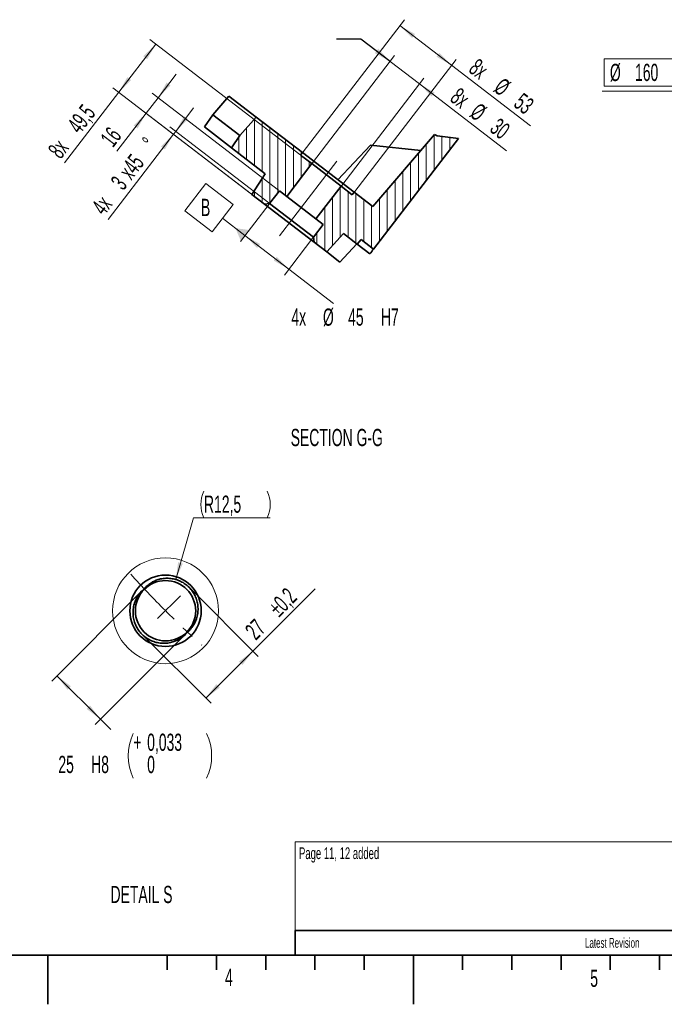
# Model space of a CAD drawing. Header units: millimetres. Extents: x 0 to 5960, y 0 to 4200.
# Tile 9 of 12: x 2190 to 3500, y 0 to 2000. Entities that reach past the tile are written whole.
import ezdxf

# ---------------------------------------------------------------- set-up
doc = ezdxf.new("R2010")
doc.units = ezdxf.units.MM
doc.header["$LTSCALE"] = 10
doc.linetypes.add('CENTERX2', pattern=[20.32, 12.7, -2.54, 2.54, -2.54])
doc.styles.add('SLDTEXTSTYLE0', font='TXT', dxfattribs={"width": 0.605})
doc.dimstyles.new('SLDDIMSTYLE10', dxfattribs={"dimtxt": 0.18, "dimasz": 35, "dimexe": 0, "dimexo": 0.0625, "dimgap": 0, "dimtad": 0, "dimtih": 1, "dimtoh": 1, "dimdec": 0, "dimrnd": 1e-09, "dimzin": 0, "dimdsep": 46, "dimtxsty": 'Standard', "dimsah": 1, "dimcen": 0.09, "dimadec": 0, "dimazin": 0, "dimtfac": 35, "dimtdec": 0, "dimtofl": 0, "dimtmove": 0, "dimatfit": 3, "dimfxl": 1, "dimfrac": 2, "dimtolj": 1, "dimtzin": 0, "dimarcsym": 0})
doc.dimstyles.new('SLDDIMSTYLE12', dxfattribs={"dimtxt": 35, "dimasz": 35, "dimexe": 0, "dimexo": 0.0625, "dimgap": -8.75, "dimtad": 0, "dimtih": 1, "dimtoh": 1, "dimdec": 1, "dimlfac": 0.3, "dimrnd": 1e-09, "dimzin": 12, "dimdsep": 46, "dimtxsty": 'SLDTEXTSTYLE0', "dimsah": 1, "dimcen": 0, "dimadec": 0, "dimazin": 3, "dimtfac": 1, "dimtmove": 0, "dimatfit": 3, "dimfxl": 1, "dimfrac": 2, "dimtolj": 1, "dimarcsym": 0})
doc.dimstyles.new('SLDDIMSTYLE20', dxfattribs={"dimtxt": 35, "dimasz": 35, "dimexe": 0, "dimexo": 0.0625, "dimgap": 8.75, "dimtad": 0, "dimtih": 1, "dimtoh": 1, "dimdec": 3, "dimlfac": 0.2, "dimrnd": 1e-09, "dimzin": 12, "dimdsep": 46, "dimtxsty": 'SLDTEXTSTYLE0', "dimsah": 1, "dimcen": 0.09, "dimadec": 0, "dimazin": 3, "dimtol": 1, "dimtp": 0.033, "dimtfac": 1, "dimtdec": 3, "dimtofl": 0, "dimtmove": 0, "dimatfit": 3, "dimfxl": 1, "dimfrac": 2, "dimtolj": 1, "dimarcsym": 0})
doc.dimstyles.new('SLDDIMSTYLE21', dxfattribs={"dimtxt": 35, "dimasz": 35, "dimexe": 0, "dimexo": 0.0625, "dimgap": 8.75, "dimtad": 1, "dimdec": 1, "dimlfac": 0.2, "dimrnd": 1e-09, "dimzin": 12, "dimdsep": 46, "dimtxsty": 'SLDTEXTSTYLE0', "dimsah": 1, "dimcen": 0.09, "dimadec": 0, "dimazin": 3, "dimtol": 1, "dimtp": 0.2, "dimtm": 0.2, "dimtfac": 1, "dimtdec": 1, "dimtofl": 0, "dimtmove": 0, "dimatfit": 3, "dimfxl": 1, "dimfrac": 2, "dimtolj": 1, "dimarcsym": 0})
doc.dimstyles.new('SLDDIMSTYLE22', dxfattribs={"dimtxt": 35, "dimasz": 35, "dimexe": 0, "dimexo": 0.0625, "dimgap": 8.75, "dimtad": 0, "dimtih": 1, "dimtoh": 1, "dimdec": 1, "dimlfac": 0.2, "dimrnd": 1e-09, "dimzin": 12, "dimdsep": 46, "dimtxsty": 'SLDTEXTSTYLE0', "dimsah": 1, "dimcen": 0, "dimadec": 0, "dimazin": 3, "dimtfac": 1, "dimtofl": 0, "dimtmove": 0, "dimatfit": 3, "dimfxl": 1, "dimfrac": 2, "dimtolj": 1, "dimtzin": 12, "dimarcsym": 0})
doc.dimstyles.new('SLDDIMSTYLE7', dxfattribs={"dimtxt": 35, "dimasz": 35, "dimexe": 0, "dimexo": 0.0625, "dimgap": 8.75, "dimtad": 1, "dimdec": 1, "dimlfac": 0.4, "dimrnd": 1e-09, "dimzin": 12, "dimdsep": 46, "dimtxsty": 'SLDTEXTSTYLE0', "dimsah": 1, "dimcen": 0.09, "dimadec": 0, "dimazin": 3, "dimtfac": 1, "dimtmove": 0, "dimatfit": 0, "dimfxl": 1, "dimfrac": 2, "dimtolj": 1, "dimtzin": 12, "dimarcsym": 0})
doc.dimstyles.new('SLDDIMSTYLE8', dxfattribs={"dimtxt": 35, "dimasz": 35, "dimexe": 0, "dimexo": 0.0625, "dimgap": 8.75, "dimtad": 1, "dimdec": 1, "dimlfac": 0.4, "dimrnd": 1e-09, "dimzin": 12, "dimdsep": 46, "dimtxsty": 'SLDTEXTSTYLE0', "dimsah": 1, "dimcen": 0.09, "dimadec": 0, "dimazin": 3, "dimtfac": 1, "dimtofl": 0, "dimtmove": 0, "dimatfit": 3, "dimfxl": 1, "dimfrac": 2, "dimtolj": 1, "dimtzin": 12, "dimarcsym": 0})
doc.dimstyles.new('SLDDIMSTYLE9', dxfattribs={"dimtxt": 35, "dimasz": 35, "dimexe": 0, "dimexo": 0.0625, "dimgap": 8.75, "dimtad": 0, "dimtih": 1, "dimtoh": 1, "dimdec": 1, "dimlfac": 0.4, "dimrnd": 1e-09, "dimzin": 12, "dimdsep": 46, "dimtxsty": 'SLDTEXTSTYLE0', "dimsah": 1, "dimcen": 0.09, "dimadec": 0, "dimazin": 3, "dimtfac": 1, "dimtofl": 0, "dimtmove": 0, "dimatfit": 3, "dimfxl": 1, "dimfrac": 2, "dimtolj": 1, "dimarcsym": 0})

# ---------------------------------------------------------------- blocks, each defined once
blk = doc.blocks.new('_D_9')
at = {"color": 7, "linetype": 'Continuous', "lineweight": 0}
for p, q in [((2507.2, 1773.5), (2543.7, 1821.1)), ((2696.4, 1628.3), (2495.3, 1782.6)), ((2502.6, 1767.5), (2369.9, 1594.6)), ((2660.6, 1646.3), (2490.7, 1776.7)), ((2502.6, 1767.5), (2507.2, 1773.5))]:
    blk.add_line(p, q, dxfattribs=at)
at = {"color": 7, "linetype": 'Continuous', "lineweight": 18}
for points in [[(2507.2, 1773.5), (2532.5, 1798.2), (2524.5, 1804.3)], [(2502.6, 1767.5), (2477.3, 1742.8), (2485.3, 1736.7)]]:
    blk.add_solid(points, dxfattribs=at)
at = {"color": 7, "linetype": 'Continuous', "lineweight": 18, "char_height": 35, "attachment_point": 1, "rotation": 52.5, "style": 'SLDTEXTSTYLE0'}
for s, insert in [('%%d', (2436.7, 1755.7)), ('x45', (2389.4, 1694.2)), ('3', (2373.1, 1673)), ('4x', (2334, 1622.1))]:
    blk.add_mtext(s, dxfattribs=dict(at, insert=insert))
blk = doc.blocks.new('_D_10')
at = {"color": 7, "linetype": 'Continuous', "lineweight": 0}
for p, q in [((2471.4, 1841.9), (2508, 1889.5)), ((2447.1, 1810.1), (2471.4, 1841.9)), ((2716.2, 1654.1), (2459.5, 1851)), ((2447.1, 1810.1), (2387.8, 1732.9)), ((2698.9, 1616.9), (2435.2, 1819.3))]:
    blk.add_line(p, q, dxfattribs=at)
at = {"color": 7, "linetype": 'Continuous', "lineweight": 18}
for points in [[(2471.4, 1841.9), (2496.7, 1866.6), (2488.8, 1872.7)], [(2447.1, 1810.1), (2421.8, 1785.4), (2429.7, 1779.3)]]:
    blk.add_solid(points, dxfattribs=at)
at = {"color": 7, "linetype": 'Continuous', "lineweight": 18, "insert": (2352, 1760.3), "char_height": 35, "attachment_point": 1, "rotation": 52.5, "style": 'SLDTEXTSTYLE0'}
blk.add_mtext('16', dxfattribs=at)
blk = doc.blocks.new('_D_11')
at = {"color": 7, "linetype": 'Continuous', "lineweight": 0}
for p, q in [((2391.5, 1852.8), (2466.9, 1950.9)), ((2759.3, 1726.6), (2455, 1960.1)), ((2660.6, 1646.3), (2379.6, 1861.9)), ((2391.5, 1852.8), (2281.5, 1709.3))]:
    blk.add_line(p, q, dxfattribs=at)
at = {"color": 7, "linetype": 'Continuous', "lineweight": 18}
for points in [[(2466.9, 1950.9), (2441.6, 1926.2), (2449.5, 1920.1)], [(2391.5, 1852.8), (2416.8, 1877.5), (2408.9, 1883.6)]]:
    blk.add_solid(points, dxfattribs=at)
at = {"color": 7, "linetype": 'Continuous', "lineweight": 18, "char_height": 35, "attachment_point": 1, "rotation": 52.5, "style": 'SLDTEXTSTYLE0'}
for s, insert in [('49,5', (2284.8, 1787.7)), ('8x', (2245.7, 1736.8))]:
    blk.add_mtext(s, dxfattribs=dict(at, insert=insert))
blk = doc.blocks.new('_D_12')
at = {"color": 7, "linetype": 'Continuous', "lineweight": 0}
for p, q in [((2696.8, 1625.5), (2638.9, 1550)), ((2648, 1561.9), (2737.3, 1493.4)), ((2786, 1557), (2728.1, 1481.5)), ((2737.3, 1493.4), (2827.9, 1423.9))]:
    blk.add_line(p, q, dxfattribs=at)
at = {"color": 7, "linetype": 'Continuous', "lineweight": 18}
for points in [[(2648, 1561.9), (2672.7, 1536.6), (2678.8, 1544.6)], [(2737.3, 1493.4), (2712.5, 1518.7), (2706.5, 1510.8)]]:
    blk.add_solid(points, dxfattribs=at)
at = {"color": 7, "linetype": 'Continuous', "lineweight": 18, "char_height": 35, "attachment_point": 1, "style": 'SLDTEXTSTYLE0'}
for s, insert in [('4x', (2742.3, 1413.7)), ('%%c', (2806.4, 1413.6)), ('45', (2857.5, 1413.7)), ('H7', (2924.1, 1413.7))]:
    blk.add_mtext(s, dxfattribs=dict(at, insert=insert))
blk = doc.blocks.new('_D_13')
at = {"color": 7, "linetype": 'Continuous', "lineweight": 0}
for p, q in [((2942.9, 1915.4), (2895.3, 1951.9)), ((2784.9, 1709.5), (2952, 1927.3)), ((2942.9, 1915.4), (3002.4, 1869.7)), ((2844.4, 1663.8), (3011.5, 1881.6)), ((3002.4, 1869.7), (3179.3, 1734))]:
    blk.add_line(p, q, dxfattribs=at)
at = {"color": 7, "linetype": 'Continuous', "lineweight": 18}
for points in [[(2942.9, 1915.4), (2918.2, 1940.7), (2912.1, 1932.7)], [(3002.4, 1869.7), (3027.1, 1844.5), (3033.2, 1852.4)]]:
    blk.add_solid(points, dxfattribs=at)
at = {"color": 7, "linetype": 'Continuous', "lineweight": 18, "char_height": 35, "attachment_point": 1, "rotation": 322.5, "style": 'SLDTEXTSTYLE0'}
for s, insert in [('8x', (3083.6, 1864.4)), ('%%c', (3123.8, 1833.4)), ('30', (3164.4, 1802.5))]:
    blk.add_mtext(s, dxfattribs=dict(at, insert=insert))
blk = doc.blocks.new('_D_14')
at = {"color": 7, "linetype": 'Continuous', "lineweight": 0}
for p, q in [((2765.9, 1731.9), (2971.8, 2000.3)), ((2962.7, 1988.4), (3067.8, 1907.8)), ((2871, 1651.3), (3076.9, 1919.7)), ((3067.8, 1907.8), (3227.8, 1785))]:
    blk.add_line(p, q, dxfattribs=at)
at = {"color": 7, "linetype": 'Continuous', "lineweight": 18}
for points in [[(2962.7, 1988.4), (2987.4, 1963.2), (2993.5, 1971.1)], [(3067.8, 1907.8), (3043.1, 1933), (3037, 1925.1)]]:
    blk.add_solid(points, dxfattribs=at)
at = {"color": 7, "linetype": 'Continuous', "lineweight": 18, "char_height": 35, "attachment_point": 1, "rotation": 322.5, "style": 'SLDTEXTSTYLE0'}
for s, insert in [('8x', (3121.5, 1923.5)), ('%%c', (3172.4, 1884.4)), ('53', (3212.9, 1853.4))]:
    blk.add_mtext(s, dxfattribs=dict(at, insert=insert))
blk = doc.blocks.new('SW_DATUMTAG_0')
at = {"color": 0, "linetype": 'Continuous', "lineweight": 18}
for p, q in [((-33, 20.4), (9.6, 75.9)), ((9.6, 75.9), (65.1, 33.3)), ((22.5, -22.2), (-33, 20.4)), ((65.1, 33.3), (22.5, -22.2)), ((89.4, -29.4), (43.8, 5.6))]:
    blk.add_line(p, q, dxfattribs=at)
at = {"color": 0, "linetype": 'Continuous', "lineweight": 0}
blk.add_solid([(80.9, -40.5), (97.9, -18.3), (70, -14.5)], dxfattribs=at)
at = {"color": 0, "linetype": 'Continuous', "lineweight": 0, "insert": (0, 45.1), "char_height": 35, "attachment_point": 1, "style": 'SLDTEXTSTYLE0'}
blk.add_mtext('B', dxfattribs=at)
blk = doc.blocks.new('_D_19')
at = {"color": 7, "linetype": 'Continuous', "lineweight": 0}
for p, q in [((3377.3, 1865.6), (3377.3, 1921)), ((3377.3, 1921), (3532.6, 1921)), ((3532.6, 1921), (3532.6, 1865.6)), ((3532.6, 1865.6), (3377.3, 1865.6)), ((3551.6, 1854.9), (3373.3, 1854.9)), ((3666, 1740.5), (3551.6, 1854.9)), ((4043.1, 1363.4), (3666, 1740.5))]:
    blk.add_line(p, q, dxfattribs=at)
at = {"color": 7, "linetype": 'Continuous', "lineweight": 18}
for points in [[(3666, 1740.5), (3687.2, 1712.2), (3694.2, 1719.3)], [(4043.1, 1363.4), (4021.9, 1391.7), (4014.8, 1384.6)]]:
    blk.add_solid(points, dxfattribs=at)
at = {"color": 7, "linetype": 'Continuous', "lineweight": 18, "char_height": 35, "attachment_point": 1, "style": 'SLDTEXTSTYLE0'}
for s, insert in [('%%c', (3389.3, 1910.7)), ('160', (3440.3, 1910.8))]:
    blk.add_mtext(s, dxfattribs=dict(at, insert=insert))
blk = doc.blocks.new('_D_32')
at = {"color": 7, "linetype": 'Continuous', "lineweight": 0}
for p, q in [((2437.4, 838.7), (2255.4, 656.8)), ((2525.8, 750.4), (2343.8, 568.4)), ((2266.1, 667.4), (2354.4, 579)), ((2354.4, 579), (2375.4, 558.1))]:
    blk.add_line(p, q, dxfattribs=at)
at = {"color": 7, "linetype": 'Continuous', "lineweight": 18}
for centre, start, end in [((2511.6, 504.8), 153.4349, 206.5651), ((2479.2, 504.8), 333.4349, 26.5651)]:
    blk.add_arc(centre, 101.1, start, end, dxfattribs=at)
for points in [[(2266.1, 667.4), (2287.3, 639.1), (2294.3, 646.2)], [(2354.4, 579), (2333.2, 607.3), (2326.2, 600.2)]]:
    blk.add_solid(points, dxfattribs=at)
at = {"color": 7, "linetype": 'Continuous', "lineweight": 18, "char_height": 35, "attachment_point": 1, "style": 'SLDTEXTSTYLE0'}
for s, insert in [('+', (2421.2, 549.9)), ('0,033', (2449.3, 549.9)), ('25', (2268.9, 504.8)), ('H8', (2335.5, 504.8)), ('0', (2449.3, 504.7))]:
    blk.add_mtext(s, dxfattribs=dict(at, insert=insert))
blk = doc.blocks.new('_D_33')
at = {"color": 7, "linetype": 'Continuous', "lineweight": 0}
for p, q in [((2535.7, 845.8), (2674.6, 706.9)), ((2664, 717.5), (2790.5, 844)), ((2438.1, 752.5), (2579.1, 611.5)), ((2664, 717.5), (2568.5, 622.1))]:
    blk.add_line(p, q, dxfattribs=at)
at = {"color": 7, "linetype": 'Continuous', "lineweight": 18}
for points in [[(2664, 717.5), (2635.7, 696.3), (2642.8, 689.3)], [(2568.5, 622.1), (2596.8, 643.3), (2589.7, 650.4)]]:
    blk.add_solid(points, dxfattribs=at)
at = {"color": 7, "linetype": 'Continuous', "lineweight": 18, "char_height": 35, "attachment_point": 1, "rotation": 45, "style": 'SLDTEXTSTYLE0'}
for s, insert in [('±0,2', (2692.5, 809.8)), ('27', (2645.4, 762.8))]:
    blk.add_mtext(s, dxfattribs=dict(at, insert=insert))
blk = doc.blocks.new('_D_34')
at = {"color": 7, "linetype": 'Continuous', "lineweight": 0}
for p, q in [((2507.3, 863.1), (2543.3, 988.5)), ((2543.3, 988.5), (2699.3, 988.5))]:
    blk.add_line(p, q, dxfattribs=at)
at = {"color": 7, "linetype": 'Continuous', "lineweight": 18}
for centre, start, end in [((2618.4, 1015.4), 153.4349, 206.5651), ((2639.2, 1015.4), 333.4349, 26.5651)]:
    blk.add_arc(centre, 60.1, start, end, dxfattribs=at)
blk.add_solid([(2507.3, 863.1), (2521.8, 895.4), (2512.2, 898.1)], dxfattribs=at)
at = {"color": 7, "linetype": 'Continuous', "lineweight": 18, "insert": (2564.7, 1033.6), "char_height": 35, "attachment_point": 1, "style": 'SLDTEXTSTYLE0'}
blk.add_mtext('R12,5', dxfattribs=at)

msp = doc.modelspace()

# ---------------------------------------------------------------- hatches: boundary and pattern name
at = {"linetype": 'Continuous', "lineweight": 18}
h = msp.add_hatch(dxfattribs=at)
h.set_pattern_fill('ANSI31', scale=5, angle=45, style=0)
h.paths.add_polyline_path([(2662.202781, 1645.073965), (2687.491369, 1625.66935), (2698.00723, 1627.053789), (2717.791976, 1652.837773), (2732.667351, 1641.423496), (2783.651121, 1707.866838), (2760.842212, 1725.368729), (2764.646971, 1730.327187), (2670.680359, 1802.430305), (2637.621899, 1764.773333), (2620.931289, 1739.766316), (2689.170382, 1687.404618)], flags=0)
h = msp.add_hatch(dxfattribs=at)
h.set_pattern_fill('ANSI31', scale=5, angle=45, style=0)
h.paths.add_polyline_path([(2909.208831, 1534.319083), (3081.426004, 1758.756873), (3038.418596, 1764.418906), (3033.107728, 1767.195154), (2907.801728, 1620.480679), (2869.766289, 1649.666298), (2865.96153, 1644.70784), (2843.152621, 1662.209731), (2792.168852, 1595.766389), (2807.044227, 1584.352112), (2787.25948, 1558.568128), (2788.64392, 1548.052267), (2813.932507, 1528.647652), (2847.84105, 1565.652333), (2875.635636, 1544.324797), (2883.764877, 1553.842916)], flags=0)

# ---------------------------------------------------------------- linework, layer by layer
at = {"color": 7, "linetype": 'Continuous', "lineweight": 35}
for p, q in [((2615.033562, 1845.129594), (2582.421984, 1807.129717)), ((2670.680359, 1802.430305), (2615.033562, 1845.129594)), ((2582.421984, 1807.129717), (2565.463245, 1782.328443)), ((2582.421984, 1807.129717), (2637.621899, 1764.773333)), ((2637.621899, 1764.773333), (2670.680359, 1802.430305)), ((2670.680359, 1802.430305), (2764.646971, 1730.327187)), ((2565.463245, 1782.328443), (2620.931289, 1739.766316)), ((2620.931289, 1739.766316), (2637.621899, 1764.773333)), ((2907.801728, 1620.480679), (3033.107728, 1767.195154)), ((3038.418596, 1764.418906), (3033.107728, 1767.195154)), ((3081.426004, 1758.756873), (3038.418596, 1764.418906)), ((2903.242618, 1745.093834), (2836.688778, 1675.047565)), ((3005.050311, 1734.34414), (2903.242618, 1745.093834)), ((3081.426004, 1758.756873), (2909.208831, 1534.319083)), ((2689.170382, 1687.404618), (2620.931289, 1739.766316)), ((2764.646971, 1730.327187), (2760.842212, 1725.368729)), ((2783.651121, 1707.866838), (2760.842212, 1725.368729)), ((2764.646971, 1730.327187), (2869.766289, 1649.666298)), ((2783.651121, 1707.866838), (2732.667351, 1641.423496)), ((2843.152621, 1662.209731), (2783.651121, 1707.866838)), ((2689.170382, 1687.404618), (2662.202781, 1645.073965)), ((2792.168852, 1595.766389), (2843.152621, 1662.209731)), ((2865.96153, 1644.70784), (2843.152621, 1662.209731)), ((2687.491369, 1625.66935), (2662.202781, 1645.073965)), ((2717.791976, 1652.837773), (2698.00723, 1627.053789)), ((2732.667351, 1641.423496), (2717.791976, 1652.837773)), ((2732.667351, 1641.423496), (2792.168852, 1595.766389)), ((2865.96153, 1644.70784), (2869.766289, 1649.666298)), ((2869.766289, 1649.666298), (2907.801728, 1620.480679)), ((2687.491369, 1625.66935), (2698.00723, 1627.053789)), ((2788.64392, 1548.052267), (2687.491369, 1625.66935)), ((2698.00723, 1627.053789), (2787.25948, 1558.568128)), ((2787.25948, 1558.568128), (2807.044227, 1584.352112)), ((2807.044227, 1584.352112), (2792.168852, 1595.766389)), ((2813.932507, 1528.647652), (2847.84105, 1565.652333)), ((2875.635636, 1544.324797), (2847.84105, 1565.652333)), ((2787.25948, 1558.568128), (2788.64392, 1548.052267)), ((2813.932507, 1528.647652), (2788.64392, 1548.052267)), ((2840.965367, 1507.904609), (2874.873909, 1544.90929)), ((2875.635636, 1544.324797), (2883.764877, 1553.842916)), ((2901.599313, 1524.402167), (2875.635636, 1544.324797)), ((2883.764877, 1553.842916), (2909.208831, 1534.319083)), ((2840.965367, 1507.904609), (2813.932507, 1528.647652)), ((2445.900187, 847.22434), (2438.829064, 840.153292)), ((2527.217462, 751.764969), (2534.288511, 758.836017)), ((2750, 150), (4030, 150)), ((2750, 150), (2750, 100)), ((200, 100), (5860, 100)), ((2247.5, 0), (2247.5, 100)), ((2490, 100), (2490, 70)), ((2590, 100), (2590, 70)), ((2690, 100), (2690, 70)), ((2790, 100), (2790, 70)), ((2890, 100), (2890, 70)), ((2990, 100), (2990, 0)), ((3090, 100), (3090, 70)), ((3190, 100), (3190, 70)), ((3290, 100), (3290, 70)), ((3390, 100), (3390, 70)), ((3490, 100), (3490, 70))]:
    msp.add_line(p, q, dxfattribs=at)
at = {"color": 7, "linetype": 'CENTERX2', "lineweight": 18, "ltscale": 2.5}
msp.add_line((2718.221606, 1560.996948), (2834.708521, 1712.805651), dxfattribs=at)
at = {"color": 7, "linetype": 'CENTERX2', "lineweight": 18}
msp.add_line((2516.671085, 829.606927), (2470.596249, 783.532091), dxfattribs=at)
at = {"color": 7, "linetype": 'Continuous', "lineweight": 18}
for p, q in [((4030, 330), (2750, 330)), ((2750, 330), (2750, 150))]:
    msp.add_line(p, q, dxfattribs=at)
at = {"color": 7, "linetype": 'CENTERX2', "lineweight": 35}
msp.add_line((2990, 100), (2990, 0), dxfattribs=at)
at = {"color": 7, "linetype": 'Continuous', "lineweight": 18}
msp.add_circle((2486.558837, 799.510544), 107.472374, dxfattribs=at)
at = {"color": 7, "linetype": 'Continuous', "lineweight": 35}
for centre, radius in [((2486.558825, 799.494654), 72.50005), ((2486.558811, 799.494629), 61.250001)]:
    msp.add_circle(centre, radius, dxfattribs=at)
at = {"color": 7, "linetype": 'CENTERX2', "lineweight": 18}
msp.add_arc((3900.772366, 2213.708208), 2000, 222.063612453, 227.908279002, dxfattribs=at)
at = {"color": 7, "linetype": 'Continuous', "lineweight": 35}
msp.add_open_spline([(2909.208831, 1534.319083), (2906.672764, 1531.014017), (2904.136251, 1527.708369), (2901.599313, 1524.402167)], degree=3, dxfattribs=at)
for points, knots in [([(2534.288511, 758.836017), (2536.371385, 761.104308), (2540.563456, 765.669558), (2544.755103, 772.443808), (2547.610092, 778.383585), (2549.478046, 783.30427), (2550.943122, 788.425943), (2552.293886, 795.347409), (2552.762707, 802.414373), (2552.340741, 809.450445), (2551.569792, 814.707791), (2550.365257, 819.84562), (2548.745494, 824.836944), (2546.689205, 829.727772), (2544.230638, 834.411873), (2541.39814, 838.852299), (2538.223912, 843.017747), (2534.672594, 846.944609), (2529.541262, 851.72978), (2523.824975, 855.84825), (2517.668705, 859.202238), (2511.250865, 862.022545), (2504.499811, 864.021602), (2497.584462, 865.155478), (2492.325997, 865.564367), (2487.069421, 865.529398), (2481.857273, 865.059038), (2476.648644, 864.144003), (2470.702503, 862.568824), (2463.914396, 859.980224), (2457.71441, 856.632016), (2452.818308, 853.263258), (2449.206027, 850.392932), (2447.004064, 848.282388), (2445.900187, 847.22434)], [0, 0, 0, 0, 0.0469940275, 0.094581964, 0.1210427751, 0.1476932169, 0.1749316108, 0.2023774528, 0.2553924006, 0.2826068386, 0.3100302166, 0.3365131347, 0.3631870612, 0.3901547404, 0.4175214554, 0.4439561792, 0.4705773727, 0.4974877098, 0.5247910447, 0.5777333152, 0.6046020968, 0.6318579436, 0.6847893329, 0.7116467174, 0.7388872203, 0.7653124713, 0.7919149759, 0.8187952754, 0.8460584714, 0.8858393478, 0.9295662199, 0.9533942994, 0.9766358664, 1, 1, 1, 1]), ([(2438.829064, 840.153292), (2436.746179, 837.885007), (2432.554095, 833.319779), (2428.362587, 826.545453), (2425.507464, 820.605745), (2423.639535, 815.685036), (2422.174451, 810.563367), (2420.823687, 803.641899), (2420.354881, 796.574938), (2420.77681, 789.538857), (2421.547876, 784.281523), (2422.752408, 779.143703), (2424.372061, 774.15235), (2426.428374, 769.261538), (2428.88694, 764.577438), (2431.719427, 760.136985), (2434.893745, 755.971587), (2438.445051, 752.044697), (2443.576388, 747.259527), (2449.29267, 743.141098), (2455.448882, 739.787044), (2461.866758, 736.966796), (2468.617746, 734.967445), (2475.533177, 733.833877), (2480.791603, 733.424914), (2486.048168, 733.459982), (2491.260328, 733.930017), (2496.468912, 734.845371), (2502.415075, 736.420458), (2509.203183, 739.009087), (2515.403166, 742.357327), (2520.299333, 745.726028), (2523.911621, 748.596379), (2526.113585, 750.706922), (2527.217462, 751.764969)], [0, 0, 0, 0, 0.0469940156, 0.0945817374, 0.1210427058, 0.1476931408, 0.1749315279, 0.2023773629, 0.2553922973, 0.2826067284, 0.3100301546, 0.336513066, 0.3631868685, 0.3901545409, 0.4175212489, 0.4439559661, 0.4705773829, 0.4974877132, 0.5247910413, 0.5777332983, 0.6046017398, 0.6318575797, 0.6847895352, 0.7116464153, 0.7388872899, 0.7653121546, 0.7919145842, 0.8187950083, 0.8460581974, 0.8858390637, 0.9295659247, 0.9533943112, 0.9766358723, 1, 1, 1, 1])]:
    msp.add_open_spline(points, degree=3, knots=knots, dxfattribs=at)

# ---------------------------------------------------------------- block references
at = {"color": 7, "linetype": 'Continuous', "lineweight": 0}
msp.add_blockref('SW_DATUMTAG_0', (2558.611448, 1591.335341), dxfattribs=at)

# ---------------------------------------------------------------- texts
at = {"color": 7, "linetype": 'Continuous', "lineweight": 18, "insert": (2834.422837, 1168.988067), "char_height": 35, "attachment_point": 2, "style": 'SLDTEXTSTYLE0'}
msp.add_mtext('SECTION G-G', dxfattribs=at)
at = {"color": 7, "linetype": 'Continuous', "lineweight": 0, "style": 'SLDTEXTSTYLE0'}
for s, insert, char_height, attachment_point in [('Page 11, 12 added', (2757.781347, 318.907179), 23.8125, 1), ('DETAIL S', (2437.806972, 240.65692), 35, 2), ('Latest Revision', (3393.994062, 134.834495), 20, 2), ('4', (2607.41735, 72.453178), 35, 1), ('5', (3349.344887, 70.320537), 35, 1)]:
    msp.add_mtext(s, dxfattribs=dict(at, insert=insert, char_height=char_height, attachment_point=attachment_point))

# ---------------------------------------------------------------- dimensions: what is measured, and where the dimension line sits
at = {"color": 7, "linetype": 'Continuous', "lineweight": 18}
for base, p1, p2, angle, text, dimstyle, picture, middle in [((3067.815488, 1907.76904), (2764.646971, 1730.327187), (2869.766289, 1649.666298), 322.5, '8x %%c<>', 'SLDDIMSTYLE8', '_D_14', (3160.913596, 1836.332349)), ((2466.883923, 1950.930858), (2662.202781, 1645.073965), (2760.842212, 1725.368729), 52.5, '8x <>', 'SLDDIMSTYLE8', '_D_11', (2329.505921, 1771.89636)), ((3002.39328, 1869.736197), (2783.651121, 1707.866838), (2843.152621, 1662.209731), 322.5, '8x%%c<>', 'SLDDIMSTYLE7', '_D_13', (3117.648498, 1781.297757)), ((2507.184875, 1773.476932), (2662.202781, 1645.073965), (2698.00723, 1627.053789), 52.5, '4x <>x45%%d', 'SLDDIMSTYLE7', '_D_9', (2427.726073, 1669.924206)), ((2737.266177, 1493.415587), (2698.00723, 1627.053789), (2787.25948, 1558.568128), 322.5, '4x %%c<>H7', 'SLDDIMSTYLE9', '_D_12', (2864.010693, 1396.161099)), ((2266.053268, 667.377458), (2527.217443, 751.764937), (2438.829096, 840.153285), 315, '<>H8', 'SLDDIMSTYLE20', '_D_32', (2424.589612, 508.841114))]:
    dim = msp.add_linear_dim(base=base, p1=p1, p2=p2, angle=angle, text=text, dimstyle=dimstyle, dxfattribs=at)
    dim.commit()
    dim.dimension.update_dxf_attribs({"geometry": picture, "text_midpoint": middle, "dimtype": 160})
dim = msp.add_diameter_dim_2p(p1=(3665.954765, 1740.51683), p2=(4043.088468, 1363.403299), dimstyle='SLDDIMSTYLE12', dxfattribs=at)
dim.commit()
dim.dimension.update_dxf_attribs({"geometry": '_D_19', "text_midpoint": (3454.930738, 1893.322092), "dimtype": 163})
for base, p1, p2, angle, dimstyle, picture, middle in [((2471.434887, 1841.874215), (2700.511503, 1615.678649), (2717.791976, 1652.837773), 52.5, 'SLDDIMSTYLE7', '_D_10', (2404.074781, 1754.088816)), ((2568.511393, 622.08264), (2534.288511, 847.224353), (2438.829096, 751.764937), 45, 'SLDDIMSTYLE21', '_D_33', (2733.875787, 787.447035))]:
    dim = msp.add_linear_dim(base=base, p1=p1, p2=p2, angle=angle, dimstyle=dimstyle, dxfattribs=at)
    dim.commit()
    dim.dimension.update_dxf_attribs({"geometry": picture, "text_midpoint": middle, "dimtype": 160})
dim = msp.add_radius_dim(center=(2490.094337, 803.030179), mpoint=(2507.335197, 863.105155), text='(<>)', dimstyle='SLDDIMSTYLE22', dxfattribs=at)
dim.commit()
dim.dimension.update_dxf_attribs({"geometry": '_D_34', "text_midpoint": (2628.804761, 1019.368156), "dimtype": 164})

# ---------------------------------------------------------------- leaders
msp.add_leader([(2942.907718, 1915.414077), (2883.549966, 1960.896993), (2833.549966, 1960.896993)], dimstyle='SLDDIMSTYLE10', dxfattribs=at)

doc.saveas('drawing.dxf')
